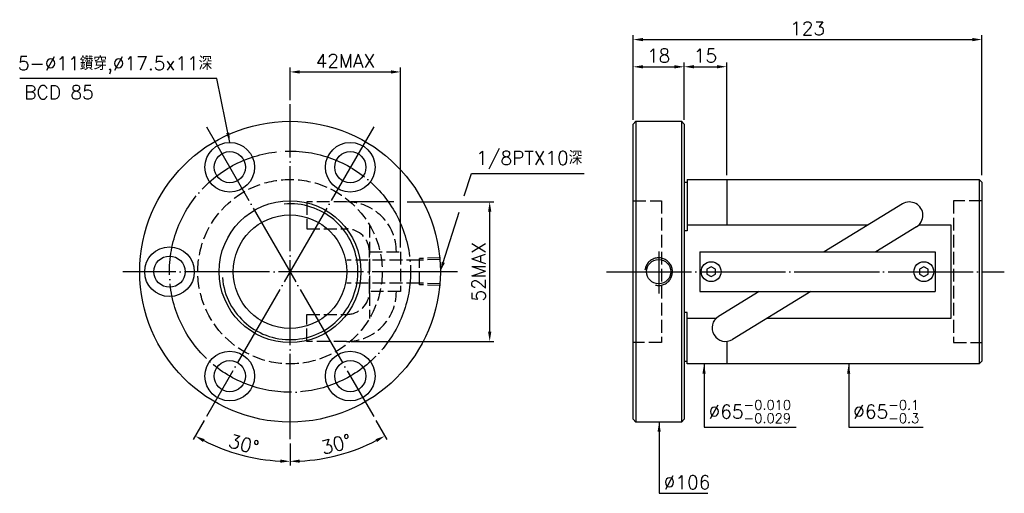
# Model space of a CAD drawing. Header units: millimetres. Extents: x -96 to 251, y 69 to 236.
import ezdxf
from ezdxf.enums import TextEntityAlignment as Align

# ---------------------------------------------------------------- set-up
doc = ezdxf.new("R2010")
doc.units = ezdxf.units.MM
doc.header["$LTSCALE"] = 1.5
for name, pattern in [('CENTER', [22, 20, -1, 0, -1]), ('DASHED', [4, 3, -1]), ('THIN', [200000, 200000, 0])]:
    doc.linetypes.add(name, pattern=pattern)
for name, color, linetype in [('NT', 7, 'Continuous'), ('NT-DIM', 2, 'Continuous'), ('SH', 7, 'Continuous')]:
    doc.layers.add(name, color=color, linetype=linetype)
doc.styles.add('SIMPLEX', font='simplex.shx', dxfattribs={"bigfont": 'chineset.shx'})
doc.dimstyles.new('ISO-25', dxfattribs={"dimscale": 1.5, "dimtxt": 3.2, "dimasz": 2.292, "dimexe": 1, "dimexo": 1, "dimgap": 1, "dimtad": 1, "dimdsep": 46, "dimtxsty": 'SIMPLEX', "dimcen": 1.5, "dimclrd": 2, "dimclre": 2, "dimclrt": 2, "dimazin": 2, "dimtfac": 1, "dimtmove": 0, "dimatfit": 3, "dimfxl": 0, "dimlwd": -1, "dimlwe": -1, "dimarcsym": 0})

# ---------------------------------------------------------------- blocks, each defined once
blk = doc.blocks.new('*D10')
at = {"layer": 'Defpoints', "color": 0}
for p in [(243.32, 229.13), (120.32, 199.33), (243.32, 179.83)]:
    blk.add_point(p, dxfattribs=at)
at = {"layer": 'NT-DIM', "color": 2}
for p, q in [((120.32, 200.83), (120.32, 230.63)), ((243.32, 181.33), (243.32, 230.63)), ((123.76, 229.13), (239.89, 229.13))]:
    blk.add_line(p, q, dxfattribs=at)
for points in [[(123.76, 229.7), (123.76, 228.55), (120.32, 229.13)], [(239.89, 229.7), (239.89, 228.55), (243.32, 229.13)]]:
    blk.add_solid(points, dxfattribs=at)
at = {"layer": 'NT-DIM', "color": 2, "insert": (181.82, 233.03), "char_height": 4.8, "attachment_point": 5, "style": 'SIMPLEX'}
blk.add_mtext('123', dxfattribs=at)
blk = doc.blocks.new('*D11')
at = {"layer": 'Defpoints', "color": 0}
for p in [(138.32, 219.53), (120.32, 200.33), (138.32, 200.33)]:
    blk.add_point(p, dxfattribs=at)
at = {"layer": 'NT-DIM', "color": 2}
for p, q in [((120.32, 201.83), (120.32, 221.03)), ((123.76, 219.53), (134.89, 219.53)), ((138.32, 201.83), (138.32, 221.03))]:
    blk.add_line(p, q, dxfattribs=at)
for points in [[(123.76, 220.1), (123.76, 218.95), (120.32, 219.53)], [(134.89, 220.1), (134.89, 218.95), (138.32, 219.53)]]:
    blk.add_solid(points, dxfattribs=at)
at = {"layer": 'NT-DIM', "color": 2, "insert": (129.32, 223.43), "char_height": 4.8, "attachment_point": 5, "style": 'SIMPLEX'}
blk.add_mtext('18', dxfattribs=at)
blk = doc.blocks.new('*D13')
at = {"layer": 'Defpoints', "color": 0}
for p in [(38.35, 217.73), (-0.65, 206.33), (38.35, 154.33)]:
    blk.add_point(p, dxfattribs=at)
at = {"layer": 'NT-DIM', "color": 2}
for p, q in [((-0.65, 207.83), (-0.65, 219.23)), ((38.35, 155.83), (38.35, 219.23)), ((2.78, 217.73), (34.91, 217.73))]:
    blk.add_line(p, q, dxfattribs=at)
for points in [[(2.78, 218.3), (2.78, 217.15), (-0.65, 217.73)], [(34.91, 218.3), (34.91, 217.15), (38.35, 217.73)]]:
    blk.add_solid(points, dxfattribs=at)
at = {"layer": 'NT-DIM', "color": 2, "insert": (18.85, 221.63), "char_height": 4.8, "attachment_point": 5, "style": 'SIMPLEX'}
blk.add_mtext('42MAX', dxfattribs=at)
blk = doc.blocks.new('*D14')
at = {"layer": 'Defpoints', "color": 0}
for p in [(19.27, 171.9), (69.75, 171.9), (19.27, 122.75)]:
    blk.add_point(p, dxfattribs=at)
at = {"layer": 'NT-DIM', "color": 2}
for p, q in [((69.75, 126.19), (69.75, 168.46)), ((20.77, 122.75), (71.25, 122.75))]:
    blk.add_line(p, q, dxfattribs=at)
for points in [[(69.17, 168.46), (70.32, 168.46), (69.75, 171.9)], [(69.17, 126.19), (70.32, 126.19), (69.75, 122.75)]]:
    blk.add_solid(points, dxfattribs=at)
at = {"layer": 'NT-DIM', "color": 2, "insert": (65.85, 147.33), "char_height": 4.8, "attachment_point": 5, "rotation": 90, "style": 'SIMPLEX'}
blk.add_mtext('52MAX', dxfattribs=at)
blk = doc.blocks.new('*D33')
at = {"layer": 'Defpoints', "color": 0, "linetype": 'Continuous'}
for p in [(-0.65, 206.33), (-30.15, 198.42), (28.85, 96.23), (-0.65, 88.33), (10.95, 81.49)]:
    blk.add_point(p, dxfattribs=at)
at = {"layer": 'SH', "color": 2, "linetype": 'Continuous'}
for p, q in [((29.6, 94.93), (33.52, 88.13)), ((-0.65, 86.83), (-0.65, 78.98))]:
    blk.add_line(p, q, dxfattribs=at)
blk.add_arc((-0.65, 147.33), 66.85, 272.947, 297.053, dxfattribs=at)
for points in [[(29.48, 88.29), (30.02, 87.29), (32.77, 89.43)], [(2.8, 79.99), (2.77, 81.14), (-0.65, 80.48)]]:
    blk.add_solid(points, dxfattribs=at)
at = {"layer": 'SH', "color": 2, "linetype": 'Continuous', "insert": (15.64, 86.52), "char_height": 4.8, "attachment_point": 5, "rotation": 15, "style": 'SIMPLEX'}
blk.add_mtext('30°', dxfattribs=at)
blk = doc.blocks.new('*D34')
at = {"layer": 'Defpoints', "color": 0, "linetype": 'Continuous'}
for p in [(-0.65, 206.33), (28.85, 198.42), (-30.15, 96.23), (-0.65, 88.33), (-23.52, 84.51)]:
    blk.add_point(p, dxfattribs=at)
at = {"layer": 'SH', "color": 2, "linetype": 'Continuous'}
for p, q in [((-30.9, 94.93), (-34.83, 88.13)), ((-0.65, 86.83), (-0.65, 78.98))]:
    blk.add_line(p, q, dxfattribs=at)
blk.add_arc((-0.65, 147.33), 66.85, 242.947, 267.053, dxfattribs=at)
for points in [[(-31.33, 87.29), (-30.78, 88.29), (-34.08, 89.43)], [(-4.08, 81.14), (-4.11, 79.99), (-0.65, 80.48)]]:
    blk.add_solid(points, dxfattribs=at)
at = {"layer": 'SH', "color": 2, "linetype": 'Continuous', "insert": (-16.95, 86.52), "char_height": 4.8, "attachment_point": 5, "rotation": 345, "style": 'SIMPLEX'}
blk.add_mtext('30°', dxfattribs=at)
blk = doc.blocks.new('*D36')
at = {"layer": 'Defpoints', "color": 0}
for p in [(153.32, 219.56), (138.32, 199.33), (153.32, 179.83)]:
    blk.add_point(p, dxfattribs=at)
at = {"layer": 'NT-DIM', "color": 2}
for p, q in [((138.32, 200.83), (138.32, 221.06)), ((141.76, 219.56), (149.89, 219.56)), ((153.32, 181.33), (153.32, 221.06))]:
    blk.add_line(p, q, dxfattribs=at)
for points in [[(141.76, 220.13), (141.76, 218.98), (138.32, 219.56)], [(149.89, 220.13), (149.89, 218.98), (153.32, 219.56)]]:
    blk.add_solid(points, dxfattribs=at)
at = {"layer": 'NT-DIM', "color": 2, "insert": (145.82, 223.46), "char_height": 4.8, "attachment_point": 5, "style": 'SIMPLEX'}
blk.add_mtext('15', dxfattribs=at)

msp = doc.modelspace()

# ---------------------------------------------------------------- linework, layer by layer
at = {"layer": 'NT', "color": 3, "linetype": 'CENTER'}
for p, q in [((-0.654, 88.325), (-0.654, 206.325)), ((28.846, 198.421), (-30.154, 96.23)), ((-30.154, 198.421), (28.846, 96.23)), ((58.346, 147.325), (-59.654, 147.325)), ((58.346, 147.325), (-59.654, 147.325))]:
    msp.add_line(p, q, dxfattribs=at)
at = {"layer": 'NT', "color": 7, "linetype": 'Continuous'}
for p, q in [((120.325, 199.325), (121.325, 200.325)), ((120.325, 95.325), (120.325, 199.325)), ((121.325, 200.325), (137.325, 200.325)), ((121.325, 200.325), (121.325, 94.325)), ((137.325, 200.325), (138.325, 199.325)), ((137.325, 200.325), (137.325, 94.325)), ((138.325, 199.325), (138.325, 95.325)), ((138.325, 178.825), (139.325, 178.825)), ((139.325, 179.825), (139.325, 161.756)), ((139.325, 179.825), (242.325, 179.825)), ((153.325, 179.825), (153.325, 163.825)), ((242.325, 179.825), (242.325, 114.825)), ((242.325, 179.825), (243.325, 178.825)), ((243.325, 178.825), (243.325, 115.825)), ((215.262, 171.198), (187.667, 154.325)), ((139.325, 161.756), (138.325, 161.756)), ((220.218, 163.093), (205.879, 154.325)), ((143.825, 154.325), (226.825, 154.325)), ((143.825, 154.325), (143.825, 140.325)), ((226.825, 154.325), (226.825, 140.325)), ((143.825, 140.325), (226.825, 140.325)), ((164.771, 140.325), (150.432, 131.558)), ((182.982, 140.325), (155.388, 123.453)), ((139.325, 132.894), (138.325, 132.894)), ((139.325, 114.825), (139.325, 132.894)), ((153.325, 122.773), (153.325, 114.825)), ((138.325, 115.825), (139.325, 115.825)), ((242.325, 114.825), (139.325, 114.825)), ((243.325, 115.825), (242.325, 114.825)), ((121.325, 94.325), (120.325, 95.325)), ((137.325, 94.325), (121.325, 94.325)), ((138.325, 95.325), (137.325, 94.325))]:
    msp.add_line(p, q, dxfattribs=at)
at = {"layer": 'NT', "color": 1, "linetype": 'DASHED'}
for p, q in [((120.325, 172.325), (130.325, 172.325)), ((130.325, 172.325), (130.325, 122.325)), ((243.325, 172.325), (233.325, 172.325)), ((233.325, 172.325), (233.325, 122.325)), ((27.346, 163.825), (27.346, 130.825)), ((130.325, 122.325), (120.325, 122.325)), ((233.325, 122.325), (243.325, 122.325))]:
    msp.add_line(p, q, dxfattribs=at)
for points in [[(19.274, 171.897), (5.311, 171.897), (5.311, 162.397), (19.274, 162.397)], [(27.346, 154.325), (38.346, 154.325), (38.346, 140.325), (27.346, 140.325), (27.346, 154.325)], [(19.274, 122.754), (5.311, 122.754), (5.311, 132.254), (19.274, 132.254)]]:
    msp.add_lwpolyline(points, dxfattribs=at)
at = {"layer": 'NT', "color": 7, "linetype": 'Continuous'}
for points in [[(139.325, 163.825), (203.204, 163.825)], [(221.137, 163.825), (232.325, 163.825), (232.325, 130.825), (167.445, 130.825)], [(149.513, 130.825), (139.325, 130.825)]]:
    msp.add_lwpolyline(points, dxfattribs=at)
for points in [[(147.825, 149.057), (146.325, 148.191), (146.325, 146.459), (147.825, 145.593), (149.325, 146.459), (149.325, 148.191)], [(222.825, 149.057), (221.325, 148.191), (221.325, 146.459), (222.825, 145.593), (224.325, 146.459), (224.325, 148.191)]]:
    msp.add_lwpolyline(points, close=True, dxfattribs=at)
for centre, radius in [((-0.654, 147.325), 53), ((-21.904, 184.131), 8.75), ((20.596, 184.131), 8.75), ((-21.904, 184.131), 5.5), ((20.596, 184.131), 5.5), ((-0.654, 147.325), 25), ((-0.654, 147.325), 20), ((-43.154, 147.325), 8.75), ((-43.154, 147.325), 5.5), ((129.325, 147.325), 4.283), ((147.825, 147.325), 3.5), ((222.825, 147.325), 3.5), ((-21.904, 110.519), 8.75), ((20.596, 110.519), 8.75), ((-21.904, 110.519), 5.5), ((20.596, 110.519), 5.5)]:
    msp.add_circle(centre, radius, dxfattribs=at)
at = {"layer": 'NT', "color": 3, "linetype": 'CENTER'}
msp.add_circle((-0.654, 147.325), 42.5, dxfattribs=at)
at = {"layer": 'NT', "color": 1, "linetype": 'DASHED'}
msp.add_circle((-0.654, 147.325), 32.5, dxfattribs=at)
at = {"layer": 'NT', "color": 5, "linetype": 'THIN'}
for centre, radius, start, end in [((-0.654, 147.325), 23.945, 185, 95), ((129.325, 147.325), 4.864, 256.34619, 173.87432)]:
    msp.add_arc(centre, radius, start, end, dxfattribs=at)
at = {"layer": 'NT', "color": 1, "linetype": 'DASHED'}
for centre, radius, start, end in [((19.274, 154.325), 17.572, 0, 90), ((19.274, 154.325), 8.072, 0, 90), ((19.274, 140.325), 17.572, 270, 0), ((19.274, 140.325), 8.072, 270, 0)]:
    msp.add_arc(centre, radius, start, end, dxfattribs=at)
at = {"layer": 'NT', "color": 7, "linetype": 'Continuous'}
for centre, start, end in [((217.74, 167.145), 301.44351, 121.44351), ((152.91, 127.505), 121.44351, 301.44351)]:
    msp.add_arc(centre, 4.75, start, end, dxfattribs=at)
at = {"layer": 'NT-DIM'}
for p, q in [((35.889, 171.897), (20.774, 171.897)), ((40.628, 171.897), (71.246, 171.897))]:
    msp.add_line(p, q, dxfattribs=at)
for points in [[(60.796, 174.044), (63.293, 181.941), (63.393, 181.941), (103.064, 181.941)], [(53.382, 150.603), (58.987, 168.327)]]:
    msp.add_lwpolyline(points, dxfattribs=at)
msp.add_solid([(53.929, 150.43), (52.346, 147.325), (52.836, 150.776)], dxfattribs=at)
at = {"layer": 'SH', "color": 3, "linetype": 'CENTER'}
for p, q in [((129.325, 154.402), (129.325, 139.61)), ((110.932, 147.325), (251.192, 147.325))]:
    msp.add_line(p, q, dxfattribs=at)
at = {"layer": 'SH', "color": 1, "linetype": 'DASHED'}
for p, q in [((44.949, 151.377), (19.349, 151.377)), ((52.346, 152.189), (44.949, 151.958)), ((44.949, 142.692), (44.949, 151.958)), ((52.346, 151.608), (44.949, 151.377)), ((44.949, 143.273), (19.349, 143.273)), ((52.346, 143.042), (44.949, 143.273)), ((52.346, 142.461), (44.949, 142.692))]:
    msp.add_line(p, q, dxfattribs=at)

# ---------------------------------------------------------------- texts
at = {"layer": 'NT-DIM', "style": 'SIMPLEX'}
msp.add_text('BCD 85', height=4.8, dxfattribs=at).set_placement((-82.108, 212.957), align=Align.TOP_CENTER)
at = {"layer": 'NT-DIM', "color": 2, "char_height": 4.8, "style": 'SIMPLEX'}
for s, insert, attachment_point in [('5-%%c11鑽穿,%%c17.5x11深', (-28.084, 216.888), 9), ('1/8PTX10深', (64.893, 183.441), 7), ('\\A1;%%c65{\\H0.7x;\\S-0.010^ -0.029;}', (146.933, 93.973), 7), ('\\A1;%%C65{\\H0.7x;\\S-0.1^ -0.3;}', (197.923, 93.973), 7), ('%%c106', (131.099, 70.721), 7)]:
    msp.add_mtext(s, dxfattribs=dict(at, insert=insert, attachment_point=attachment_point))

# ---------------------------------------------------------------- dimensions: what is measured, and where the dimension line sits
at = {"layer": 'NT-DIM'}
for base, p1, p2, picture, middle in [((243.325, 229.125), (120.325, 199.325), (243.325, 179.825), '*D10', (181.825, 233.025)), ((138.325, 219.525), (120.325, 200.325), (138.325, 200.325), '*D11', (129.325, 223.425)), ((153.325, 219.556), (138.325, 199.325), (153.325, 179.825), '*D36', (145.825, 223.456))]:
    dim = msp.add_linear_dim(base=base, p1=p1, p2=p2, dimstyle='ISO-25', dxfattribs=at)
    dim.commit()
    dim.dimension.update_dxf_attribs({"geometry": picture, "text_midpoint": middle})
dim = msp.add_linear_dim(base=(38.346, 217.725), p1=(-0.654, 206.325), p2=(38.346, 154.325), text='42MAX', dimstyle='ISO-25', dxfattribs=at)
dim.commit()
dim.dimension.update_dxf_attribs({"geometry": '*D13', "text_midpoint": (18.846, 221.625)})
dim = msp.add_linear_dim(base=(69.746, 171.897), p1=(19.274, 122.754), p2=(19.274, 171.897), angle=90, text='52MAX', dimstyle='ISO-25', override={"dimse2": 1}, dxfattribs=at)
dim.commit()
dim.dimension.update_dxf_attribs({"geometry": '*D14', "text_midpoint": (65.846, 147.325)})
at = {"layer": 'SH', "color": 7, "linetype": 'Continuous'}
for base, line1, line2, picture, middle in [((-23.518, 84.508), ((28.846, 198.421), (-30.154, 96.23)), ((-0.654, 88.325), (-0.654, 206.325)), '*D34', (-16.947, 86.521)), ((10.954, 81.492), ((-0.654, 88.325), (-0.654, 206.325)), ((-30.154, 198.421), (28.846, 96.23)), '*D33', (15.638, 86.521))]:
    dim = msp.add_angular_dim_2l(base=base, line1=line1, line2=line2, dimstyle='ISO-25', dxfattribs=at)
    dim.commit()
    dim.dimension.update_dxf_attribs({"geometry": picture, "text_midpoint": middle})

# ---------------------------------------------------------------- leaders
at = {"layer": 'NT-DIM', "annotation_type": 0, "has_hookline": 1}
for points, hookline_direction, text_width in [([(-21.904, 192.881), (-26.484, 215.388), (-26.584, 215.388)], 1, 67.886), ([(145.333, 114.825), (145.333, 92.473), (145.433, 92.473)], 0, 30.926), ([(196.323, 114.825), (196.323, 92.473), (196.423, 92.473)], 0, 24.686), ([(129.499, 94.325), (129.499, 69.221), (129.599, 69.221)], 0, 15.543)]:
    msp.add_leader(points, dimstyle='ISO-25', dxfattribs=dict(at, hookline_direction=hookline_direction, text_width=text_width))

doc.saveas('drawing.dxf')
